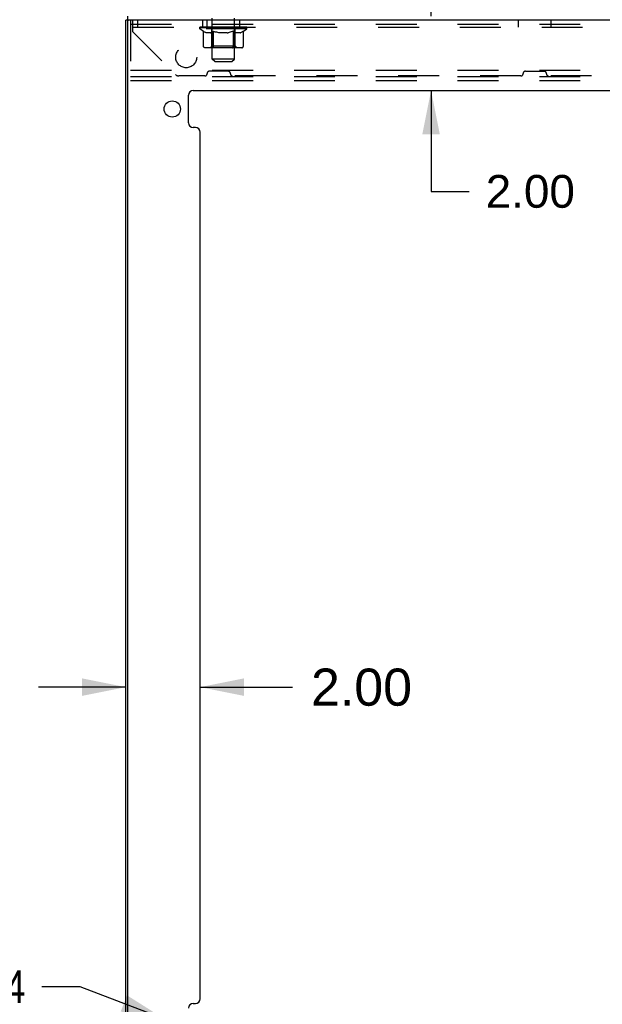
# Model space of a CAD drawing. Header units: inches. Extents: x 0 to 200, y 0 to 129.
# Tile 10 of 44: x 19 to 34, y 60 to 86. Entities that reach past the tile are written whole.
import ezdxf

# ---------------------------------------------------------------- set-up
doc = ezdxf.new("R2010")
doc.units = ezdxf.units.IN
doc.header["$LTSCALE"] = 11
doc.header["$MEASUREMENT"] = 0
doc.linetypes.add('HIDDEN', pattern=[0.2, 0.1, -0.1])
doc.layers.get('0').update_dxf_attribs({"linetype": 'CONTINUOUS'})
doc.layers.add('DEFAULT_2', color=8, linetype='HIDDEN')
doc.layers.add('DIMENSIONS', color=7, linetype='CONTINUOUS')
doc.styles.get("Standard").update_dxf_attribs({"font": 'arial.ttf'})
doc.styles.add('TEXTSTYLE_1', font='gdt', dxfattribs={"width": 0.8})
doc.dimstyles.new('DIMSTYLE_1', dxfattribs={"dimtxt": 0.882353, "dimasz": 1.176471, "dimexe": 0.09, "dimexo": 0.07, "dimgap": 0.0375, "dimtad": 0, "dimtih": 1, "dimtoh": 1, "dimzin": 4, "dimdsep": 46, "dimtxsty": 'Standard', "dimblk": '_FILLED', "dimblk1": '_FILLED', "dimblk2": '_FILLED', "dimcen": 0.09, "dimazin": 1, "dimtfac": 1, "dimtdec": 3, "dimtofl": 0, "dimtmove": 0, "dimatfit": 3, "dimldrblk": '_FILLED', "dimfxl": 0, "dimtolj": 1, "dimtzin": 4, "dimarcsym": 0})
doc.dimstyles.new('DIMSTYLE_3', dxfattribs={"dimtxt": 0.882353, "dimasz": 1.176471, "dimexe": 0.09, "dimexo": 0.07, "dimgap": 0.09, "dimtad": 0, "dimtih": 1, "dimtoh": 1, "dimzin": 4, "dimdsep": 46, "dimtxsty": 'Standard', "dimblk": '_FILLED', "dimblk1": '_FILLED', "dimblk2": '_FILLED', "dimcen": 0.09, "dimazin": 1, "dimtfac": 1, "dimtdec": 3, "dimtofl": 0, "dimtmove": 0, "dimatfit": 1, "dimldrblk": '_FILLED', "dimfxl": 0, "dimtolj": 1, "dimtzin": 4, "dimarcsym": 0})
doc.dimstyles.new('DIMSTYLE_4', dxfattribs={"dimtxt": 1, "dimasz": 1.176471, "dimexe": 0.09, "dimexo": 0.07, "dimgap": 0.0425, "dimtad": 0, "dimtih": 1, "dimtoh": 1, "dimzin": 4, "dimdsep": 46, "dimtxsty": 'Standard', "dimblk": '_FILLED', "dimblk1": '_FILLED', "dimblk2": '_FILLED', "dimcen": 0.09, "dimazin": 1, "dimtfac": 1, "dimtdec": 3, "dimtofl": 0, "dimtmove": 0, "dimatfit": 3, "dimldrblk": '_FILLED', "dimfxl": 0, "dimtolj": 1, "dimtzin": 4, "dimarcsym": 0})

# ---------------------------------------------------------------- blocks, each defined once
blk = doc.blocks.new('_FILLED')
at = {"color": 0, "linetype": 'ByBlock'}
blk.add_solid([(0, 0), (-1, 0.2), (-1, -0.2)], dxfattribs=at)
blk = doc.blocks.new('*D8')
at = {"layer": 'DIMENSIONS', "color": 2, "linetype": 'Continuous'}
for p, q in [((29.883, 86.281), (29.883, 88.634)), ((29.883, 84.281), (29.883, 81.568)), ((29.883, 81.568), (30.912, 81.568))]:
    blk.add_line(p, q, dxfattribs=at)
at = {"layer": 'DIMENSIONS', "color": 2, "linetype": 'Continuous', "xscale": 1.1764705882, "yscale": 1.1764705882, "zscale": 1.1764705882}
for p, rotation in [((29.883, 86.281), 270), ((29.883, 84.281), 90)]:
    blk.add_blockref('_FILLED', p, dxfattribs=dict(at, rotation=rotation))
at = {"layer": 'DIMENSIONS', "color": 2, "linetype": 'Continuous', "insert": (31.353, 82.009), "char_height": 0.8824, "width": 2.39777, "attachment_point": 1, "line_spacing_factor": 0.9}
blk.add_mtext('2.00', dxfattribs=at)
blk = doc.blocks.new('*D11')
at = {"layer": 'DIMENSIONS', "color": 2, "linetype": 'Continuous'}
for p, q in [((20.443, 60.157), (19.414, 60.157)), ((22.718, 59.283), (20.443, 60.157))]:
    blk.add_line(p, q, dxfattribs=at)
at = {"layer": 'DIMENSIONS', "color": 2, "linetype": 'Continuous', "xscale": 1.1764705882, "yscale": 1.1764705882, "zscale": 1.1764705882, "rotation": 338.9778630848}
blk.add_blockref('_FILLED', (22.718, 59.283), dxfattribs=at)
at = {"layer": 'DIMENSIONS', "color": 2, "linetype": 'Continuous', "insert": (18.972, 60.598), "char_height": 0.88235, "width": 2.88869, "attachment_point": 3, "line_spacing_factor": 0.9, "style": 'TEXTSTYLE_1'}
blk.add_mtext('{\\fgdt;n}\\fArial;.44\\Ptyp.', dxfattribs=at)
blk = doc.blocks.new('*D15')
at = {"layer": 'DIMENSIONS', "color": 2, "linetype": 'Continuous'}
for p, q in [((21.672, 68.221), (19.32, 68.221)), ((23.672, 68.221), (26.153, 68.221))]:
    blk.add_line(p, q, dxfattribs=at)
at = {"layer": 'DIMENSIONS', "color": 2, "linetype": 'Continuous', "xscale": 1.1764705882, "yscale": 1.1764705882, "zscale": 1.1764705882}
blk.add_blockref('_FILLED', (21.672, 68.221), dxfattribs=at)
at = {"layer": 'DIMENSIONS', "color": 2, "linetype": 'Continuous', "xscale": 1.1764705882, "yscale": 1.1764705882, "zscale": 1.1764705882, "rotation": 180}
blk.add_blockref('_FILLED', (23.672, 68.221), dxfattribs=at)
at = {"layer": 'DIMENSIONS', "color": 2, "linetype": 'Continuous', "insert": (26.653, 68.721), "char_height": 1, "width": 2.71747, "attachment_point": 1, "line_spacing_factor": 0.9}
blk.add_mtext('2.00', dxfattribs=at)

msp = doc.modelspace()

# ---------------------------------------------------------------- linework, layer by layer
at = {"color": 3, "linetype": 'Continuous'}
for p, q in [((21.672, 7.645), (21.672, 86.177)), ((21.724, 7.66), (21.724, 86.162)), ((43.672, 86.177), (21.739, 86.177)), ((23.36, 83.41), (23.36, 84.156)), ((23.485, 84.281), (41.859, 84.281)), ((23.547, 83.285), (23.485, 83.285)), ((23.672, 59.829), (23.672, 83.16)), ((23.485, 59.704), (23.547, 59.704))]:
    msp.add_line(p, q, dxfattribs=at)
at = {"color": 7, "linetype": 'Continuous'}
for p, q in [((21.737, 86.177), (21.672, 86.177)), ((21.724, 86.177), (21.724, 86.281))]:
    msp.add_line(p, q, dxfattribs=at)
at = {"color": 3, "linetype": 'Continuous'}
msp.add_circle((22.922, 83.785), 0.219, dxfattribs=at)
for centre, radius, start, end in [((21.739, 86.162), 0.015, 90, 180), ((23.485, 84.156), 0.125, 90, 180), ((23.485, 83.41), 0.125, 180, 270), ((23.547, 83.16), 0.125, 0, 90), ((23.485, 59.579), 0.125, 90, 180), ((23.547, 59.829), 0.125, 270, 360)]:
    msp.add_arc(centre, radius, start, end, dxfattribs=at)
at = {"layer": 'DEFAULT_2', "color": 8, "linetype": 'HIDDEN'}
for p, q in [((21.797, 86.177), (21.797, 84.552)), ((21.86, 85.859), (21.86, 86.177)), ((21.985, 86.177), (21.985, 85.989)), ((23.735, 86.177), (23.735, 85.989)), ((23.857, 85.989), (23.857, 86.177)), ((23.997, 85.13), (23.997, 86.281)), ((24.597, 85.13), (24.597, 86.281)), ((24.737, 85.989), (24.737, 86.177)), ((32.235, 85.989), (32.235, 86.177)), ((33.11, 85.989), (33.11, 86.177)), ((21.797, 86.073), (40.797, 86.073)), ((21.86, 85.989), (43.485, 85.989)), ((23.664, 85.945), (23.664, 85.991)), ((23.763, 85.875), (23.664, 85.945)), ((24.931, 85.945), (23.664, 85.945)), ((23.674, 85.985), (23.674, 85.991)), ((23.682, 85.981), (23.682, 85.985)), ((23.682, 85.981), (24.912, 85.981)), ((23.691, 85.981), (23.691, 85.985)), ((23.692, 85.981), (23.692, 85.985)), ((23.702, 85.985), (23.702, 85.991)), ((23.719, 85.981), (23.719, 85.985)), ((23.72, 85.981), (23.72, 85.985)), ((23.749, 85.985), (23.749, 85.991)), ((23.763, 85.981), (23.763, 85.985)), ((23.766, 85.981), (23.766, 85.985)), ((23.971, 85.984), (23.769, 85.984)), ((23.812, 85.985), (23.812, 85.991)), ((23.814, 85.981), (23.814, 85.984)), ((23.814, 85.981), (23.814, 85.984)), ((23.817, 85.981), (23.817, 85.984)), ((23.825, 85.981), (23.825, 85.985)), ((23.825, 85.981), (23.825, 85.984)), ((23.828, 85.981), (23.828, 85.985)), ((23.831, 85.981), (23.831, 85.985)), ((23.836, 85.981), (23.836, 85.984)), ((23.85, 85.981), (23.85, 85.984)), ((23.868, 85.981), (23.868, 85.984)), ((23.869, 85.981), (23.869, 85.987)), ((23.889, 85.981), (23.889, 85.984)), ((23.889, 85.981), (23.889, 85.984)), ((23.89, 85.985), (23.89, 85.991)), ((23.9, 85.981), (23.9, 85.985)), ((23.904, 85.981), (23.904, 85.985)), ((23.913, 85.981), (23.913, 85.984)), ((23.925, 85.981), (23.925, 85.989)), ((23.94, 85.981), (23.94, 85.984)), ((23.943, 85.981), (23.943, 85.984)), ((23.971, 85.981), (23.971, 85.984)), ((24.038, 85.984), (23.976, 85.984)), ((23.981, 85.985), (23.981, 85.991)), ((23.985, 85.473), (23.985, 85.942)), ((23.988, 85.981), (23.988, 85.985)), ((23.992, 85.981), (23.992, 85.985)), ((23.998, 85.981), (23.998, 85.99)), ((24.002, 85.981), (24.002, 85.984)), ((24.013, 85.981), (24.013, 85.984)), ((24.038, 85.981), (24.038, 85.984)), ((24.112, 85.984), (24.053, 85.984)), ((24.074, 85.981), (24.074, 85.984)), ((24.081, 85.985), (24.081, 85.991)), ((24.085, 85.981), (24.085, 85.985)), ((24.087, 85.981), (24.087, 85.991)), ((24.09, 85.981), (24.09, 85.985)), ((24.097, 85.981), (24.097, 85.985)), ((24.112, 85.981), (24.112, 85.984)), ((24.193, 85.984), (24.138, 85.984)), ((24.152, 85.981), (24.152, 85.984)), ((24.183, 85.984), (24.297, 85.991)), ((24.187, 85.985), (24.187, 85.991)), ((24.188, 85.991), (24.187, 85.991)), ((24.188, 85.985), (24.188, 85.991)), ((24.188, 85.981), (24.188, 85.985)), ((24.192, 85.981), (24.192, 85.985)), ((24.193, 85.981), (24.193, 85.985)), ((24.193, 85.981), (24.193, 85.984)), ((24.277, 85.984), (24.228, 85.984)), ((24.234, 85.981), (24.234, 85.984)), ((24.277, 85.981), (24.277, 85.984)), ((24.295, 85.985), (24.295, 85.985)), ((24.295, 85.981), (24.295, 85.985)), ((24.295, 85.981), (24.295, 85.985)), ((24.297, 85.985), (24.297, 85.991)), ((24.297, 85.991), (24.412, 85.984)), ((24.3, 85.981), (24.3, 85.985)), ((24.3, 85.981), (24.3, 85.985)), ((24.3, 85.985), (24.3, 85.985)), ((24.318, 85.981), (24.318, 85.984)), ((24.318, 85.984), (24.366, 85.984)), ((24.361, 85.981), (24.361, 85.984)), ((24.402, 85.981), (24.402, 85.985)), ((24.402, 85.981), (24.402, 85.984)), ((24.402, 85.984), (24.456, 85.984)), ((24.403, 85.981), (24.403, 85.985)), ((24.407, 85.985), (24.407, 85.991)), ((24.407, 85.985), (24.407, 85.991)), ((24.407, 85.991), (24.407, 85.991)), ((24.407, 85.981), (24.407, 85.985)), ((24.443, 85.981), (24.443, 85.984)), ((24.482, 85.981), (24.482, 85.984)), ((24.482, 85.984), (24.542, 85.984)), ((24.498, 85.981), (24.498, 85.985)), ((24.505, 85.981), (24.505, 85.985)), ((24.508, 85.981), (24.508, 85.991)), ((24.51, 85.981), (24.51, 85.985)), ((24.514, 85.985), (24.514, 85.991)), ((24.521, 85.981), (24.521, 85.984)), ((24.557, 85.981), (24.557, 85.984)), ((24.557, 85.984), (24.619, 85.984)), ((24.581, 85.981), (24.581, 85.984)), ((24.592, 85.981), (24.592, 85.984)), ((24.597, 85.981), (24.597, 85.99)), ((24.603, 85.981), (24.603, 85.985)), ((24.607, 85.981), (24.607, 85.985)), ((24.61, 85.473), (24.61, 85.942)), ((24.614, 85.985), (24.614, 85.991)), ((24.624, 85.981), (24.624, 85.984)), ((24.624, 85.984), (24.931, 85.984)), ((24.652, 85.981), (24.652, 85.984)), ((24.655, 85.981), (24.655, 85.984)), ((24.67, 85.981), (24.67, 85.989)), ((24.681, 85.981), (24.681, 85.984)), ((24.691, 85.981), (24.691, 85.985)), ((24.695, 85.981), (24.695, 85.985)), ((24.704, 85.985), (24.704, 85.991)), ((24.706, 85.981), (24.706, 85.984)), ((24.706, 85.981), (24.706, 85.984)), ((24.726, 85.981), (24.726, 85.987)), ((24.727, 85.981), (24.727, 85.984)), ((24.745, 85.981), (24.745, 85.984)), ((24.759, 85.981), (24.759, 85.984)), ((24.763, 85.981), (24.763, 85.985)), ((24.767, 85.981), (24.767, 85.985)), ((24.77, 85.981), (24.77, 85.985)), ((24.77, 85.981), (24.77, 85.984)), ((24.777, 85.981), (24.777, 85.984)), ((24.78, 85.981), (24.78, 85.984)), ((24.781, 85.981), (24.781, 85.984)), ((24.783, 85.985), (24.783, 85.991)), ((24.809, 85.988), (24.93, 85.989)), ((24.809, 85.984), (24.809, 85.988)), ((24.829, 85.981), (24.829, 85.985)), ((24.831, 85.981), (24.831, 85.985)), ((24.834, 85.877), (24.931, 85.945)), ((24.846, 85.985), (24.846, 85.991)), ((24.874, 85.981), (24.874, 85.985)), ((24.876, 85.981), (24.876, 85.985)), ((24.893, 85.985), (24.893, 85.991)), ((24.903, 85.981), (24.903, 85.985)), ((24.904, 85.981), (24.904, 85.985)), ((24.912, 85.981), (24.912, 85.985)), ((24.921, 85.985), (24.921, 85.991)), ((24.93, 85.984), (24.93, 85.989)), ((24.931, 85.945), (24.931, 85.985)), ((21.86, 85.859), (23.005, 84.714)), ((23.763, 85.47), (23.763, 85.875)), ((23.763, 85.875), (23.777, 85.866)), ((23.791, 85.857), (23.777, 85.866)), ((23.805, 85.85), (23.791, 85.857)), ((23.818, 85.843), (23.805, 85.85)), ((23.832, 85.838), (23.818, 85.843)), ((23.845, 85.833), (23.832, 85.838)), ((23.949, 85.833), (23.845, 85.833)), ((23.949, 85.833), (23.962, 85.838)), ((23.976, 85.843), (23.962, 85.838)), ((23.99, 85.85), (23.976, 85.843)), ((24.003, 85.858), (23.989, 85.85)), ((24.017, 85.866), (24.003, 85.857)), ((24.031, 85.876), (24.017, 85.866)), ((24.031, 85.47), (24.031, 85.876)), ((24.031, 85.876), (24.06, 85.866)), ((24.088, 85.857), (24.06, 85.866)), ((24.116, 85.85), (24.088, 85.857)), ((24.144, 85.843), (24.116, 85.85)), ((24.171, 85.838), (24.143, 85.843)), ((24.198, 85.833), (24.171, 85.838)), ((24.396, 85.833), (24.198, 85.833)), ((24.396, 85.833), (24.424, 85.838)), ((24.452, 85.843), (24.424, 85.838)), ((24.48, 85.85), (24.452, 85.843)), ((24.509, 85.858), (24.48, 85.85)), ((24.537, 85.867), (24.508, 85.858)), ((24.566, 85.876), (24.537, 85.867)), ((24.566, 85.47), (24.566, 85.876)), ((24.566, 85.876), (24.581, 85.866)), ((24.596, 85.858), (24.581, 85.866)), ((24.61, 85.85), (24.596, 85.858)), ((24.624, 85.843), (24.61, 85.85)), ((24.639, 85.838), (24.624, 85.843)), ((24.653, 85.833), (24.639, 85.838)), ((24.747, 85.833), (24.653, 85.833)), ((24.747, 85.833), (24.761, 85.838)), ((24.775, 85.843), (24.761, 85.838)), ((24.79, 85.85), (24.775, 85.843)), ((24.804, 85.858), (24.79, 85.85)), ((24.819, 85.867), (24.804, 85.858)), ((24.834, 85.877), (24.819, 85.867)), ((24.834, 85.47), (24.834, 85.877)), ((24.791, 85.433), (23.806, 85.433)), ((23.985, 85.473), (23.945, 85.433)), ((24.61, 85.473), (23.985, 85.473)), ((24.042, 85.437), (24.04, 85.44)), ((24.047, 85.434), (24.045, 85.435)), ((24.05, 85.433), (24.047, 85.434)), ((24.052, 85.433), (24.05, 85.433)), ((24.61, 85.473), (24.65, 85.433)), ((24.066, 85.061), (23.997, 85.13)), ((24.597, 85.13), (23.997, 85.13)), ((24.528, 85.061), (24.597, 85.13)), ((21.797, 84.833), (40.797, 84.833)), ((24.066, 85.061), (24.528, 85.061)), ((21.797, 84.656), (40.797, 84.656)), ((23.801, 84.676), (23.097, 84.676)), ((23.86, 84.735), (23.86, 84.742)), ((24.426, 84.801), (23.919, 84.801)), ((24.485, 84.735), (24.485, 84.742)), ((32.301, 84.676), (24.544, 84.676)), ((32.36, 84.735), (32.36, 84.742)), ((32.419, 84.801), (32.926, 84.801)), ((32.985, 84.735), (32.985, 84.742)), ((40.801, 84.676), (33.044, 84.676)), ((21.797, 84.552), (40.797, 84.552))]:
    msp.add_line(p, q, dxfattribs=at)
for points in [[(23.806, 85.433), (23.801, 85.433), (23.796, 85.434), (23.791, 85.435), (23.786, 85.437), (23.782, 85.44), (23.777, 85.443), (23.773, 85.446), (23.77, 85.45), (23.767, 85.455), (23.765, 85.46), (23.764, 85.465), (23.763, 85.47)], [(24.032, 85.46), (24.031, 85.465), (24.031, 85.47)], [(24.033, 85.455), (24.032, 85.46), (24.031, 85.465), (24.031, 85.47)], [(24.045, 85.435), (24.042, 85.437), (24.04, 85.44), (24.038, 85.443), (24.036, 85.446), (24.034, 85.45), (24.033, 85.455)], [(24.038, 85.443), (24.036, 85.446), (24.034, 85.45)], [(24.545, 85.433), (24.547, 85.433), (24.55, 85.434), (24.552, 85.435), (24.555, 85.437), (24.557, 85.44), (24.559, 85.443), (24.561, 85.446), (24.563, 85.45), (24.564, 85.455), (24.565, 85.46), (24.566, 85.465), (24.566, 85.47)], [(24.791, 85.433), (24.796, 85.433), (24.801, 85.434), (24.806, 85.435), (24.811, 85.437), (24.816, 85.44), (24.82, 85.443), (24.824, 85.446), (24.827, 85.45), (24.83, 85.455), (24.832, 85.46), (24.833, 85.465), (24.834, 85.47)]]:
    msp.add_lwpolyline(points, dxfattribs=at)
msp.add_circle((23.297, 85.177), 0.281, dxfattribs=at)
for centre, radius, start, end in [((23.945, 85.942), 0.0398, 0, 90), ((24.65, 85.942), 0.0398, 90, 180), ((23.097, 84.806), 0.13, 225, 270), ((23.801, 84.735), 0.0591, 270, 360), ((23.919, 84.742), 0.0591, 90, 180), ((24.426, 84.742), 0.0591, 0, 90), ((24.544, 84.735), 0.0591, 180, 270), ((32.301, 84.735), 0.0591, 270, 360), ((32.419, 84.742), 0.0591, 90, 180), ((32.926, 84.742), 0.0591, 0, 90), ((33.044, 84.735), 0.0591, 180, 270)]:
    msp.add_arc(centre, radius, start, end, dxfattribs=at)
for centre, major_axis, ratio, start_param, end_param in [((24.297, 85.991), (0.633, 0.007), 0.05963, 2.96643, 3.140963), ((23.644, 85.979), (0.198, 0), 0.060556, 0.430652, 1.470503), ((24.297, 85.991), (0.633, 0), 0.060556, 3.141593, 3.316126), ((23.644, 85.973), (0.198, 0.002), 0.05963, 1.376596, 1.469874), ((24.297, 85.991), (0.633, 0.013), 0.05688, 2.791345, 2.965878), ((23.62, 85.979), (0.198, 0.002), 0.05963, 0.25549, 1.295341), ((23.688, 85.979), (0.198, -0.002), 0.05963, 0.605815, 1.645666), ((24.297, 85.991), (0.633, -0.007), 0.05963, -2.96643, -2.791898), ((23.688, 85.973), (0.198, 0), 0.060556, 1.551758, 1.645036), ((23.62, 85.973), (0.198, 0.004), 0.05688, 1.20151, 1.294789), ((23.69, 85.975), (0.164, 0.002), 0.05963, 1.065228, 1.614276), ((23.67, 85.975), (0.164, 0.003), 0.05688, 0.890143, 1.43919), ((23.728, 85.975), (0.164, 0), 0.060556, 1.240391, 1.789438), ((24.297, 85.991), (0.633, 0.019), 0.052395, 2.616403, 2.790936), ((23.616, 85.979), (0.198, 0.004), 0.05688, 0.080405, 1.120256), ((23.751, 85.979), (0.198, -0.004), 0.05688, 0.7809, 1.820751), ((24.297, 85.991), (0.633, -0.013), 0.05688, -2.791345, -2.616812), ((23.751, 85.973), (0.198, -0.002), 0.05963, 1.72692, 1.820198), ((23.616, 85.973), (0.198, 0.006), 0.052395, 1.026568, 1.119847), ((23.669, 85.975), (0.164, 0.005), 0.052395, 0.715201, 1.264248), ((23.783, 85.975), (0.164, -0.002), 0.05963, 1.415553, 1.9646), ((24.297, 85.991), (0.633, 0.025), 0.046319, 2.441654, 2.616187), ((23.83, 85.979), (0.198, -0.006), 0.052395, 0.955842, 1.995693), ((24.297, 85.991), (0.633, -0.019), 0.052395, -2.616403, -2.44187), ((23.633, 85.979), (0.198, 0.006), 0.052395, -0.094537, 0.945314), ((23.83, 85.973), (0.198, -0.004), 0.05688, 1.902006, 1.995284), ((23.633, 85.973), (0.198, 0.008), 0.046319, 0.851819, 0.945098), ((23.688, 85.975), (0.164, 0.006), 0.046319, 0.540452, 1.089499), ((23.855, 85.975), (0.164, -0.003), 0.05688, 1.590638, 2.139686), ((24.297, 85.991), (0.633, 0.029), 0.038841, 2.267123, 2.441656), ((23.924, 85.979), (0.198, -0.008), 0.046319, 1.130591, 2.170442), ((23.67, 85.979), (0.198, 0.008), 0.046319, -0.269286, 0.770565), ((24.297, 85.991), (0.633, -0.025), 0.046319, -2.441654, -2.267121), ((23.924, 85.973), (0.198, -0.006), 0.052395, 2.076947, 2.170226), ((23.67, 85.973), (0.198, 0.009), 0.038841, 0.677289, 0.770567), ((23.725, 85.975), (0.164, 0.008), 0.038841, 0.365921, 0.914969), ((23.939, 85.975), (0.164, -0.005), 0.052395, 1.76558, 2.314627), ((24.297, 85.991), (0.633, 0.033), 0.030195, 2.09281, 2.267343), ((24.029, 85.979), (0.198, -0.009), 0.038841, 1.305122, 2.344973), ((23.727, 85.979), (0.198, 0.009), 0.038841, -0.443817, 0.596034), ((24.297, 85.991), (0.633, -0.029), 0.038841, -2.267123, -2.092591), ((24.029, 85.973), (0.198, -0.008), 0.046319, 2.251696, 2.344975), ((23.727, 85.973), (0.198, 0.01), 0.030195, 0.502975, 0.596254), ((23.779, 85.975), (0.164, 0.009), 0.030195, 0.191608, 0.740655), ((24.035, 85.975), (0.164, -0.006), 0.046319, 1.940329, 2.489376), ((23.8, 85.979), (0.198, 0.01), 0.030195, -0.61813, 0.421721), ((24.297, 85.991), (0.633, 0.036), 0.020645, 1.918687, 2.09322), ((24.142, 85.979), (0.198, -0.01), 0.030195, 1.479435, 2.519286), ((24.297, 85.991), (0.633, -0.033), 0.030195, -2.09281, -1.918277), ((24.142, 85.973), (0.198, -0.009), 0.038841, 2.426227, 2.519505), ((23.8, 85.973), (0.198, 0.011), 0.020645, 0.328852, 0.422131), ((23.849, 85.975), (0.164, 0.009), 0.020645, 0.017485, 0.566532), ((24.138, 85.975), (0.164, -0.008), 0.038841, 2.11486, 2.663907), ((23.889, 85.979), (0.198, 0.011), 0.020645, -0.792253, 0.247598), ((24.297, 85.991), (0.633, 0.038), 0.010478, 1.744704, 1.919237), ((24.259, 85.979), (0.198, -0.011), 0.020645, 1.653558, 2.693409), ((24.297, 85.991), (0.633, -0.036), 0.020645, -1.918687, -1.744154), ((24.259, 85.973), (0.198, -0.01), 0.030195, 2.60054, 2.693819), ((23.889, 85.973), (0.198, 0.012), 0.010478, 0.154869, 0.248148), ((23.933, 85.975), (0.164, 0.01), 0.010478, 6.126688, 6.675735), ((24.246, 85.975), (0.164, -0.009), 0.030195, 2.289173, 2.83822), ((23.99, 85.979), (0.198, 0.012), 0.010478, -0.966236, -0.000846), ((24.378, 85.979), (0.198, -0.012), 0.010478, 1.827541, 2.867392), ((24.297, 85.991), (0.633, -0.038), 0.010478, -1.744704, -1.570171), ((24.378, 85.973), (0.198, -0.011), 0.020645, 2.774664, 2.867942), ((24.356, 85.975), (0.164, -0.009), 0.020645, 2.463296, 3.012344), ((24.217, 85.979), (0.198, 0.012), 0.010478, 0.274201, 1.314052), ((24.131, 85.975), (0.164, 0.01), 0.010478, -0.000483, 0.504314), ((24.1, 85.973), (0.198, 0.012), 0.010478, 0.099668, 0.192946), ((24.297, 85.991), (0.633, 0.038), 0.010478, -1.571421, -1.396888), ((24.495, 85.973), (0.198, -0.012), 0.010478, 2.948646, 3.041925), ((24.464, 85.975), (0.164, -0.01), 0.010478, 2.637279, 3.142076), ((24.336, 85.979), (0.198, 0.011), 0.020645, 0.448184, 1.488034), ((24.239, 85.975), (0.164, 0.009), 0.020645, 0.129249, 0.678296), ((24.217, 85.973), (0.198, 0.011), 0.020645, 0.273651, 0.366929), ((24.605, 85.979), (0.198, -0.012), 0.010478, -3.140747, -2.175357), ((24.297, 85.991), (0.633, 0.036), 0.020645, -1.397439, -1.222906), ((24.297, 85.991), (0.633, -0.038), 0.010478, 1.222355, 1.396888), ((24.453, 85.979), (0.198, 0.01), 0.030195, 0.622307, 1.662158), ((24.349, 85.975), (0.164, 0.009), 0.030195, 0.303372, 0.852419), ((24.662, 85.975), (0.164, -0.01), 0.010478, 2.749043, 3.29809), ((24.706, 85.979), (0.198, -0.011), 0.020645, 2.893995, 3.933846), ((24.336, 85.973), (0.198, 0.01), 0.030195, 0.447774, 0.541052), ((24.706, 85.973), (0.198, -0.012), 0.010478, 2.893445, 2.986723), ((24.297, 85.991), (0.633, 0.033), 0.030195, -1.223315, -1.048783), ((24.297, 85.991), (0.633, -0.036), 0.020645, 1.048373, 1.222906), ((24.566, 85.979), (0.198, 0.009), 0.038841, 0.79662, 1.836471), ((24.457, 85.975), (0.164, 0.008), 0.038841, 0.477686, 1.026733), ((24.746, 85.975), (0.164, -0.009), 0.020645, 2.57506, 3.124108), ((24.795, 85.979), (0.198, -0.01), 0.030195, 2.719872, 3.759723), ((24.671, 85.979), (0.198, 0.008), 0.046319, 0.971151, 2.011002), ((24.453, 85.973), (0.198, 0.009), 0.038841, 0.622087, 0.715366), ((24.795, 85.973), (0.198, -0.011), 0.020645, 2.719462, 2.812741), ((24.297, 85.991), (0.633, 0.029), 0.038841, -1.049002, -0.874469), ((24.297, 85.991), (0.633, -0.033), 0.030195, 0.87425, 1.048783), ((24.56, 85.975), (0.164, 0.006), 0.046319, 0.652216, 1.201263), ((24.764, 85.979), (0.198, 0.006), 0.052395, 1.1459, 2.185751), ((24.816, 85.975), (0.164, -0.009), 0.030195, 2.400937, 2.949985), ((24.868, 85.979), (0.198, -0.009), 0.038841, 2.545558, 3.585409), ((24.656, 85.975), (0.164, 0.005), 0.052395, 0.826965, 1.376012), ((24.566, 85.973), (0.198, 0.008), 0.046319, 0.796618, 0.889896), ((24.868, 85.973), (0.198, -0.01), 0.030195, 2.545339, 2.638617), ((24.844, 85.979), (0.198, 0.004), 0.05688, 1.320842, 2.360692), ((24.297, 85.991), (0.633, 0.025), 0.046319, -0.874471, -0.699939), ((24.297, 85.991), (0.633, -0.029), 0.038841, 0.699936, 0.874469), ((24.924, 85.979), (0.198, -0.008), 0.046319, 2.371028, 3.410879), ((24.87, 85.975), (0.164, -0.008), 0.038841, 2.226624, 2.775671), ((24.906, 85.979), (0.198, 0.002), 0.05963, 1.495927, 2.535778), ((24.74, 85.975), (0.164, 0.003), 0.05688, 1.001907, 1.550954), ((24.962, 85.979), (0.198, -0.006), 0.052395, 2.196279, 3.23613), ((24.907, 85.975), (0.164, -0.006), 0.046319, 2.052093, 2.601141), ((24.671, 85.973), (0.198, 0.006), 0.052395, 0.971367, 1.064645), ((24.951, 85.979), (0.198, 0), 0.060556, 2.364024, 2.71094), ((24.924, 85.973), (0.198, -0.009), 0.038841, 2.371026, 2.464304), ((24.979, 85.979), (0.198, -0.004), 0.05688, 2.021337, 3.061188), ((24.297, 85.991), (0.633, 0.019), 0.052395, -0.699723, -0.52519), ((24.975, 85.979), (0.198, -0.002), 0.05963, 1.846251, 2.886102), ((24.297, 85.991), (0.633, -0.025), 0.046319, 0.525406, 0.699939), ((24.811, 85.975), (0.164, 0.002), 0.05963, 1.176993, 1.72604), ((24.926, 85.975), (0.164, -0.005), 0.052395, 1.877344, 2.426392), ((24.867, 85.975), (0.164, 0), 0.060556, 1.352155, 1.901202), ((24.925, 85.975), (0.164, -0.003), 0.05688, 1.702402, 2.25145), ((24.905, 85.975), (0.164, -0.002), 0.05963, 1.527317, 2.076364), ((24.764, 85.973), (0.198, 0.004), 0.05688, 1.146309, 1.239587), ((24.962, 85.973), (0.198, -0.008), 0.046319, 2.196495, 2.289773), ((24.297, 85.991), (0.633, 0.013), 0.05688, -0.524781, -0.350248), ((24.297, 85.991), (0.633, -0.019), 0.052395, 0.350657, 0.52519), ((24.951, 85.973), (0.198, -0.002), 0.05963, 1.764997, 1.971333), ((24.844, 85.973), (0.198, 0.002), 0.05963, 1.321394, 1.414673), ((24.979, 85.973), (0.198, -0.006), 0.052395, 2.021746, 2.115024), ((24.297, 85.991), (0.633, 0.007), 0.05963, -0.349695, -0.175162), ((24.297, 85.991), (0.633, -0.013), 0.05688, 0.175715, 0.350248), ((24.906, 85.973), (0.198, 0), 0.060556, 1.496556, 1.589835), ((24.975, 85.973), (0.198, -0.004), 0.05688, 1.846804, 1.940083), ((24.297, 85.991), (0.633, -0.007), 0.05963, 6.27665, 6.458348), ((24.297, 85.991), (0.633, 0), 0.060556, -0.174533, -0.058352)]:
    msp.add_ellipse(centre, major_axis=major_axis, ratio=ratio, start_param=start_param, end_param=end_param, dxfattribs=at)

# ---------------------------------------------------------------- dimensions: what is measured, and where the dimension line sits
at = {"layer": 'DIMENSIONS', "color": 2, "linetype": 'Continuous'}
dim = msp.add_linear_dim(base=(29.883, 84.281), p1=(21.844, 86.281), p2=(23.672, 84.281), angle=270, text='<>\\P[]', dimstyle='DIMSTYLE_1', dxfattribs=at)
dim.commit()
dim.dimension.update_dxf_attribs({"geometry": '*D8', "text_midpoint": (32.541, 81.563), "dimtype": 160})
dim = msp.add_linear_dim(base=(23.672, 68.221), p1=(21.672, 86.162), p2=(23.672, 59.829), text='<>\\P[]', dimstyle='DIMSTYLE_4', dxfattribs=at)
dim.commit()
dim.dimension.update_dxf_attribs({"geometry": '*D15', "text_midpoint": (27.999, 68.215), "dimtype": 160})
dim = msp.add_diameter_dim_2p(p1=(22.718, 59.283), p2=(23.127, 59.125), text='%%c<>\\Ptyp.\\P[]', dimstyle='DIMSTYLE_3', override={"dimpost": '<>'}, dxfattribs=at)
dim.commit()
dim.dimension.update_dxf_attribs({"geometry": '*D11', "text_midpoint": (17.528, 59.495), "dimtype": 163})

doc.saveas('drawing.dxf')
